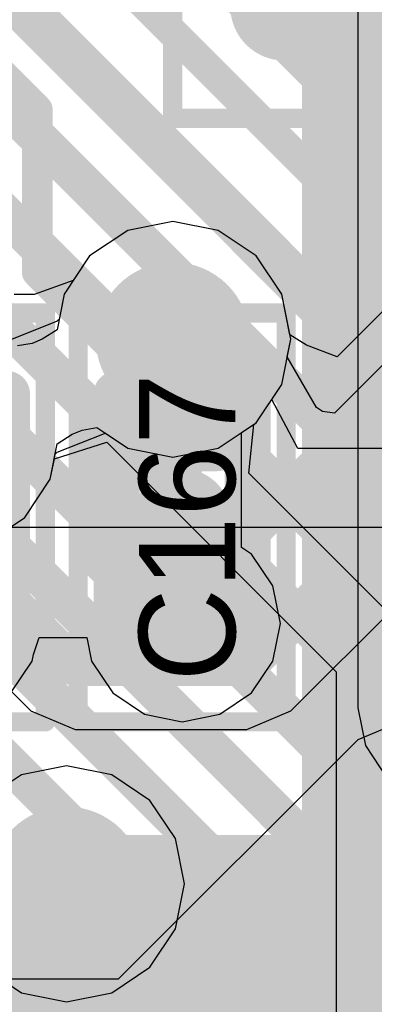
# Model space of a CAD drawing. Header units: millimetres. Extents: x -2 to 68, y -2 to 27.4.
# Tile 253 of 256: x 33.6 to 34.5, y 5.5 to 8. Entities that reach past the tile are written whole.
import ezdxf

# ---------------------------------------------------------------- set-up
doc = ezdxf.new("R2010")
doc.units = ezdxf.units.MM
for name, color, linetype in [('BottomLayer', 5, 'Continuous'), ('BottomPaste', 16, 'Continuous'), ('BottomSolder', 6, 'Continuous'), ('DrillGuide', 244, 'Continuous'), ('Mechanical10', 56, 'Continuous'), ('Mechanical13', 56, 'Continuous'), ('Mechanical15', 56, 'Continuous'), ('Mechanical2', 216, 'Continuous'), ('Mechanical6', 56, 'Continuous'), ('MidLayer1', 16, 'Continuous'), ('MidLayer2', 76, 'Continuous'), ('MidLayer3', 90, 'Continuous'), ('MidLayer4', 156, 'Continuous'), ('MidLayer5', 130, 'Continuous'), ('MidLayer6', 216, 'Continuous'), ('MidLayer7', 6, 'Continuous'), ('MidLayer8', 54, 'Continuous'), ('MultiLayer', 9, 'Continuous'), ('TopLayer', 1, 'Continuous'), ('TopPaste', 8, 'Continuous'), ('TopSolder', 216, 'Continuous'), ('ViaHoleLayer', 16, 'Continuous')]:
    doc.layers.add(name, color=color, linetype=linetype)

# ---------------------------------------------------------------- blocks, each defined once
blk = doc.blocks.new('CRYSTAL3_2X2_5_222')
at = {"layer": 'Mechanical13', "const_width": 0.127}
for points in [[(-1.5999, 1.1999), (1.5999, 1.1999)], [(1.5999, -1.1999), (1.5999, 1.1999)]]:
    blk.add_lwpolyline(points, dxfattribs=at)
at = {"layer": 'Mechanical13', "const_width": 0.0635}
blk.add_lwpolyline([(1.5682, 1.1999, 1), (1.6317, 1.1999, 1)], format="xyb", close=True, dxfattribs=at)
blk.add_lwpolyline([(1.5682, 1.1999, 1), (1.6317, 1.1999, 1)], format="xyb", close=True, dxfattribs=at)
at = {"layer": 'Mechanical15', "const_width": 0.127}
for points in [[(-1.5999, 1.1999), (1.5999, 1.1999)], [(1.5999, -1.1999), (1.5999, 1.1999)]]:
    blk.add_lwpolyline(points, dxfattribs=at)
at = {"layer": 'Mechanical15', "const_width": 0.0635}
blk.add_lwpolyline([(1.5682, 1.1999, 1), (1.6317, 1.1999, 1)], format="xyb", close=True, dxfattribs=at)
blk.add_lwpolyline([(1.5682, 1.1999, 1), (1.6317, 1.1999, 1)], format="xyb", close=True, dxfattribs=at)
at = {"layer": 'TopLayer', "const_width": 0.055}
blk.add_lwpolyline([(1.7176, 1.395, 1), (1.7726, 1.395, 1)], format="xyb", close=True, dxfattribs=at)
at = {"layer": 'TopLayer'}
for points in [[(0.5551, 0.3499), (1.7451, 0.3499), (0.5551, 1.45), (1.7451, 1.45)], [(0.5001, 0.4049), (1.8001, 0.4049), (0.5001, 1.395), (1.8001, 1.395)]]:
    blk.add_solid(points, dxfattribs=at)
at = {"layer": 'TopPaste', "const_width": 0.055}
blk.add_lwpolyline([(1.7176, 1.395, 1), (1.7726, 1.395, 1)], format="xyb", close=True, dxfattribs=at)
at = {"layer": 'TopPaste'}
for points in [[(0.5551, 0.3499), (1.7451, 0.3499), (0.5551, 1.45), (1.7451, 1.45)], [(0.5001, 0.4049), (1.8001, 0.4049), (0.5001, 1.395), (1.8001, 1.395)]]:
    blk.add_solid(points, dxfattribs=at)
at = {"layer": 'TopSolder', "const_width": 0.1566}
blk.add_lwpolyline([(1.6668, 1.395, 1), (1.8234, 1.395, 1)], format="xyb", close=True, dxfattribs=at)
at = {"layer": 'TopSolder'}
for points in [[(0.5551, 0.2483), (1.7451, 0.2483), (0.5551, 1.5516), (1.7451, 1.5516)], [(0.3985, 0.4049), (1.9017, 0.4049), (0.3985, 1.395), (1.9017, 1.395)]]:
    blk.add_solid(points, dxfattribs=at)
blk = doc.blocks.new('RES_0402_B_250')
at = {"layer": 'BottomLayer', "const_width": 0.1402}
for points in [[(-0.6799, 0.1498, 1), (-0.5396, 0.1498, 1)], [(-0.4104, 0.1498, 1), (-0.2701, 0.1498, 1)], [(0.2701, 0.1498, 1), (0.4104, 0.1498, 1)], [(0.5396, 0.1498, 1), (0.6799, 0.1498, 1)], [(-0.6799, -0.1498, 1), (-0.5396, -0.1498, 1)], [(-0.4104, -0.1498, 1), (-0.2701, -0.1498, 1)], [(0.2701, -0.1498, 1), (0.4104, -0.1498, 1)], [(0.5396, -0.1498, 1), (0.6799, -0.1498, 1)]]:
    blk.add_lwpolyline(points, format="xyb", close=True, dxfattribs=at)
at = {"layer": 'BottomLayer'}
for points in [[(-0.3403, 0.29), (-0.6098, 0.29), (-0.3403, -0.29), (-0.6098, -0.29)], [(0.3402, -0.29), (0.6097, -0.29), (0.3402, 0.29), (0.6097, 0.29)], [(-0.2, 0.1498), (-0.75, 0.1498), (-0.2, -0.1498), (-0.75, -0.1498)], [(0.2, -0.1498), (0.75, -0.1498), (0.2, 0.1498), (0.75, 0.1498)]]:
    blk.add_solid(points, dxfattribs=at)
at = {"layer": 'BottomPaste', "const_width": 0.1402}
for points in [[(-0.6799, 0.1498, 1), (-0.5396, 0.1498, 1)], [(-0.4104, 0.1498, 1), (-0.2701, 0.1498, 1)], [(0.2701, 0.1498, 1), (0.4104, 0.1498, 1)], [(0.5396, 0.1498, 1), (0.6799, 0.1498, 1)], [(-0.6799, -0.1498, 1), (-0.5396, -0.1498, 1)], [(-0.4104, -0.1498, 1), (-0.2701, -0.1498, 1)], [(0.2701, -0.1498, 1), (0.4104, -0.1498, 1)], [(0.5396, -0.1498, 1), (0.6799, -0.1498, 1)]]:
    blk.add_lwpolyline(points, format="xyb", close=True, dxfattribs=at)
at = {"layer": 'BottomPaste'}
for points in [[(-0.3403, 0.29), (-0.6098, 0.29), (-0.3403, -0.29), (-0.6098, -0.29)], [(0.3402, -0.29), (0.6097, -0.29), (0.3402, 0.29), (0.6097, 0.29)], [(-0.2, 0.1498), (-0.75, 0.1498), (-0.2, -0.1498), (-0.75, -0.1498)], [(0.2, -0.1498), (0.75, -0.1498), (0.2, 0.1498), (0.75, 0.1498)]]:
    blk.add_solid(points, dxfattribs=at)
at = {"layer": 'BottomSolder', "const_width": 0.1402}
for points in [[(-0.6799, 0.1498, 1), (-0.5396, 0.1498, 1)], [(-0.4104, 0.1498, 1), (-0.2701, 0.1498, 1)], [(0.2701, 0.1498, 1), (0.4104, 0.1498, 1)], [(0.5396, 0.1498, 1), (0.6799, 0.1498, 1)], [(-0.6799, -0.1498, 1), (-0.5396, -0.1498, 1)], [(-0.4104, -0.1498, 1), (-0.2701, -0.1498, 1)], [(0.2701, -0.1498, 1), (0.4104, -0.1498, 1)], [(0.5396, -0.1498, 1), (0.6799, -0.1498, 1)]]:
    blk.add_lwpolyline(points, format="xyb", close=True, dxfattribs=at)
at = {"layer": 'BottomSolder'}
for points in [[(-0.3403, 0.29), (-0.6098, 0.29), (-0.3403, -0.29), (-0.6098, -0.29)], [(0.3402, -0.29), (0.6097, -0.29), (0.3402, 0.29), (0.6097, 0.29)], [(-0.2, 0.1498), (-0.75, 0.1498), (-0.2, -0.1498), (-0.75, -0.1498)], [(0.2, -0.1498), (0.75, -0.1498), (0.2, 0.1498), (0.75, 0.1498)]]:
    blk.add_solid(points, dxfattribs=at)
at = {"layer": 'Mechanical10', "const_width": 0.12}
for points in [[(-0.53, 0.28), (0.53, 0.28)], [(-0.53, -0.28), (-0.53, 0.28)], [(0.53, -0.28), (0.53, 0.28)], [(-0.53, -0.28), (0.53, -0.28)]]:
    blk.add_lwpolyline(points, dxfattribs=at)
at = {"layer": 'Mechanical10', "const_width": 0.06}
for points in [[(-0.56, 0.28, 1), (-0.5, 0.28, 1)], [(-0.56, 0.28, 1), (-0.5, 0.28, 1)], [(0.5, 0.28, 1), (0.56, 0.28, 1)], [(0.5, 0.28, 1), (0.56, 0.28, 1)], [(-0.56, -0.28, 1), (-0.5, -0.28, 1)], [(-0.56, -0.28, 1), (-0.5, -0.28, 1)], [(0.5, -0.28, 1), (0.56, -0.28, 1)], [(0.5, -0.28, 1), (0.56, -0.28, 1)]]:
    blk.add_lwpolyline(points, format="xyb", close=True, dxfattribs=at)
at = {"layer": 'Mechanical6', "const_width": 0.05}
for points in [[(-0.9, 0.44), (0.9, 0.44)], [(-0.9, -0.44), (-0.9, 0.44)], [(0.9, -0.44), (0.9, 0.44)], [(0, -0.22), (0, 0.22)], [(-0.22, 0), (0.22, 0)], [(-0.9, -0.44), (0.9, -0.44)]]:
    blk.add_lwpolyline(points, dxfattribs=at)
at = {"layer": 'Mechanical6'}
for points, const_width in [([(-0.9125, 0.44, 1), (-0.8875, 0.44, 1)], 0.025), ([(-0.9125, 0.44, 1), (-0.8875, 0.44, 1)], 0.025), ([(0.8875, 0.44, 1), (0.9125, 0.44, 1)], 0.025), ([(0.8875, 0.44, 1), (0.9125, 0.44, 1)], 0.025), ([(-0.0125, 0.22, 1), (0.0125, 0.22, 1)], 0.025), ([(0.165, 0, 1), (-0.165, 0, 1)], 0.05), ([(-0.2325, 0, 1), (-0.2075, 0, 1)], 0.025), ([(-0.1775, 0, 1), (-0.1525, 0, 1)], 0.025), ([(0.1525, 0, 1), (0.1775, 0, 1)], 0.025), ([(0.2075, 0, 1), (0.2325, 0, 1)], 0.025), ([(-0.0125, -0.22, 1), (0.0125, -0.22, 1)], 0.025), ([(-0.9125, -0.44, 1), (-0.8875, -0.44, 1)], 0.025), ([(-0.9125, -0.44, 1), (-0.8875, -0.44, 1)], 0.025), ([(0.8875, -0.44, 1), (0.9125, -0.44, 1)], 0.025), ([(0.8875, -0.44, 1), (0.9125, -0.44, 1)], 0.025)]:
    blk.add_lwpolyline(points, format="xyb", close=True, dxfattribs=dict(at, const_width=const_width))
blk = doc.blocks.new('CAP_0201_298')
at = {"layer": 'Mechanical13', "const_width": 0.12}
for points in [[(-0.32, -0.17), (-0.32, 0.17)], [(0.32, 0.17), (-0.32, 0.17)], [(0.32, -0.17), (0.32, 0.17)], [(0.32, -0.17), (-0.32, -0.17)]]:
    blk.add_lwpolyline(points, dxfattribs=at)
at = {"layer": 'Mechanical13', "const_width": 0.06}
for points in [[(-0.35, 0.17, 1), (-0.29, 0.17, 1)], [(-0.35, 0.17, 1), (-0.29, 0.17, 1)], [(0.29, 0.17, 1), (0.35, 0.17, 1)], [(0.29, 0.17, 1), (0.35, 0.17, 1)], [(-0.35, -0.17, 1), (-0.29, -0.17, 1)], [(-0.35, -0.17, 1), (-0.29, -0.17, 1)], [(0.29, -0.17, 1), (0.35, -0.17, 1)], [(0.29, -0.17, 1), (0.35, -0.17, 1)]]:
    blk.add_lwpolyline(points, format="xyb", close=True, dxfattribs=at)
at = {"layer": 'Mechanical15', "const_width": 0.05}
for points in [[(-0.53, -0.27), (-0.53, 0.27)], [(0.53, 0.27), (-0.53, 0.27)], [(0.53, -0.27), (0.53, 0.27)], [(0, -0.135), (0, 0.135)], [(0.135, 0), (-0.135, 0)], [(0.53, -0.27), (-0.53, -0.27)]]:
    blk.add_lwpolyline(points, dxfattribs=at)
at = {"layer": 'Mechanical15'}
for points, const_width in [([(-0.5425, 0.27, 1), (-0.5175, 0.27, 1)], 0.025), ([(-0.5425, 0.27, 1), (-0.5175, 0.27, 1)], 0.025), ([(0.5175, 0.27, 1), (0.5425, 0.27, 1)], 0.025), ([(0.5175, 0.27, 1), (0.5425, 0.27, 1)], 0.025), ([(-0.0125, 0.135, 1), (0.0125, 0.135, 1)], 0.025), ([(0.1013, 0, 1), (-0.1013, 0, 1)], 0.05), ([(-0.1475, 0, 1), (-0.1225, 0, 1)], 0.025), ([(-0.1138, 0, 1), (-0.0888, 0, 1)], 0.025), ([(0.0888, 0, 1), (0.1138, 0, 1)], 0.025), ([(0.1225, 0, 1), (0.1475, 0, 1)], 0.025), ([(-0.0125, -0.135, 1), (0.0125, -0.135, 1)], 0.025), ([(-0.5425, -0.27, 1), (-0.5175, -0.27, 1)], 0.025), ([(-0.5425, -0.27, 1), (-0.5175, -0.27, 1)], 0.025), ([(0.5175, -0.27, 1), (0.5425, -0.27, 1)], 0.025), ([(0.5175, -0.27, 1), (0.5425, -0.27, 1)], 0.025)]:
    blk.add_lwpolyline(points, format="xyb", close=True, dxfattribs=dict(at, const_width=const_width))
at = {"layer": 'TopLayer', "const_width": 0.0806}
for points in [[(-0.3897, 0.0894, 1), (-0.3091, 0.0894, 1)], [(-0.2409, 0.0894, 1), (-0.1603, 0.0894, 1)], [(0.1603, 0.0894, 1), (0.2409, 0.0894, 1)], [(0.3091, 0.0894, 1), (0.3897, 0.0894, 1)], [(-0.3897, -0.0894, 1), (-0.3091, -0.0894, 1)], [(-0.2409, -0.0894, 1), (-0.1603, -0.0894, 1)], [(0.1603, -0.0894, 1), (0.2409, -0.0894, 1)], [(0.3091, -0.0894, 1), (0.3897, -0.0894, 1)]]:
    blk.add_lwpolyline(points, format="xyb", close=True, dxfattribs=at)
at = {"layer": 'TopLayer'}
for points in [[(-0.2006, 0.17), (-0.3494, 0.17), (-0.2006, -0.17), (-0.3494, -0.17)], [(0.2006, -0.17), (0.3494, -0.17), (0.2006, 0.17), (0.3494, 0.17)], [(-0.12, 0.0894), (-0.43, 0.0894), (-0.12, -0.0894), (-0.43, -0.0894)], [(0.12, -0.0894), (0.43, -0.0894), (0.12, 0.0894), (0.43, 0.0894)]]:
    blk.add_solid(points, dxfattribs=at)
at = {"layer": 'TopPaste', "const_width": 0.0806}
for points in [[(-0.3897, 0.0894, 1), (-0.3091, 0.0894, 1)], [(-0.2409, 0.0894, 1), (-0.1603, 0.0894, 1)], [(0.1603, 0.0894, 1), (0.2409, 0.0894, 1)], [(0.3091, 0.0894, 1), (0.3897, 0.0894, 1)], [(-0.3897, -0.0894, 1), (-0.3091, -0.0894, 1)], [(-0.2409, -0.0894, 1), (-0.1603, -0.0894, 1)], [(0.1603, -0.0894, 1), (0.2409, -0.0894, 1)], [(0.3091, -0.0894, 1), (0.3897, -0.0894, 1)]]:
    blk.add_lwpolyline(points, format="xyb", close=True, dxfattribs=at)
at = {"layer": 'TopPaste'}
for points in [[(-0.2006, 0.17), (-0.3494, 0.17), (-0.2006, -0.17), (-0.3494, -0.17)], [(0.2006, -0.17), (0.3494, -0.17), (0.2006, 0.17), (0.3494, 0.17)], [(-0.12, 0.0894), (-0.43, 0.0894), (-0.12, -0.0894), (-0.43, -0.0894)], [(0.12, -0.0894), (0.43, -0.0894), (0.12, 0.0894), (0.43, 0.0894)]]:
    blk.add_solid(points, dxfattribs=at)
at = {"layer": 'TopSolder', "const_width": 0.0806}
for points in [[(-0.3897, 0.0894, 1), (-0.3091, 0.0894, 1)], [(-0.2409, 0.0894, 1), (-0.1603, 0.0894, 1)], [(0.1603, 0.0894, 1), (0.2409, 0.0894, 1)], [(0.3091, 0.0894, 1), (0.3897, 0.0894, 1)], [(-0.3897, -0.0894, 1), (-0.3091, -0.0894, 1)], [(-0.2409, -0.0894, 1), (-0.1603, -0.0894, 1)], [(0.1603, -0.0894, 1), (0.2409, -0.0894, 1)], [(0.3091, -0.0894, 1), (0.3897, -0.0894, 1)]]:
    blk.add_lwpolyline(points, format="xyb", close=True, dxfattribs=at)
at = {"layer": 'TopSolder'}
for points in [[(-0.2006, 0.17), (-0.3494, 0.17), (-0.2006, -0.17), (-0.3494, -0.17)], [(0.2006, -0.17), (0.3494, -0.17), (0.2006, 0.17), (0.3494, 0.17)], [(-0.12, 0.0894), (-0.43, 0.0894), (-0.12, -0.0894), (-0.43, -0.0894)], [(0.12, -0.0894), (0.43, -0.0894), (0.12, 0.0894), (0.43, 0.0894)]]:
    blk.add_solid(points, dxfattribs=at)
blk = doc.blocks.new('CAP_0201_299')
at = {"layer": 'Mechanical13', "const_width": 0.12}
for points in [[(-0.32, -0.17), (-0.32, 0.17)], [(0.32, 0.17), (-0.32, 0.17)], [(0.32, -0.17), (0.32, 0.17)], [(0.32, -0.17), (-0.32, -0.17)]]:
    blk.add_lwpolyline(points, dxfattribs=at)
at = {"layer": 'Mechanical13', "const_width": 0.06}
for points in [[(-0.35, 0.17, 1), (-0.29, 0.17, 1)], [(-0.35, 0.17, 1), (-0.29, 0.17, 1)], [(0.29, 0.17, 1), (0.35, 0.17, 1)], [(0.29, 0.17, 1), (0.35, 0.17, 1)], [(-0.35, -0.17, 1), (-0.29, -0.17, 1)], [(-0.35, -0.17, 1), (-0.29, -0.17, 1)], [(0.29, -0.17, 1), (0.35, -0.17, 1)], [(0.29, -0.17, 1), (0.35, -0.17, 1)]]:
    blk.add_lwpolyline(points, format="xyb", close=True, dxfattribs=at)
at = {"layer": 'Mechanical15', "const_width": 0.05}
for points in [[(-0.53, -0.27), (-0.53, 0.27)], [(0.53, 0.27), (-0.53, 0.27)], [(0.53, -0.27), (0.53, 0.27)], [(0, -0.135), (0, 0.135)], [(0.135, 0), (-0.135, 0)], [(0.53, -0.27), (-0.53, -0.27)]]:
    blk.add_lwpolyline(points, dxfattribs=at)
at = {"layer": 'Mechanical15'}
for points, const_width in [([(-0.5425, 0.27, 1), (-0.5175, 0.27, 1)], 0.025), ([(-0.5425, 0.27, 1), (-0.5175, 0.27, 1)], 0.025), ([(0.5175, 0.27, 1), (0.5425, 0.27, 1)], 0.025), ([(0.5175, 0.27, 1), (0.5425, 0.27, 1)], 0.025), ([(-0.0125, 0.135, 1), (0.0125, 0.135, 1)], 0.025), ([(0.1013, 0, 1), (-0.1013, 0, 1)], 0.05), ([(-0.1475, 0, 1), (-0.1225, 0, 1)], 0.025), ([(-0.1138, 0, 1), (-0.0888, 0, 1)], 0.025), ([(0.0888, 0, 1), (0.1138, 0, 1)], 0.025), ([(0.1225, 0, 1), (0.1475, 0, 1)], 0.025), ([(-0.0125, -0.135, 1), (0.0125, -0.135, 1)], 0.025), ([(-0.5425, -0.27, 1), (-0.5175, -0.27, 1)], 0.025), ([(-0.5425, -0.27, 1), (-0.5175, -0.27, 1)], 0.025), ([(0.5175, -0.27, 1), (0.5425, -0.27, 1)], 0.025), ([(0.5175, -0.27, 1), (0.5425, -0.27, 1)], 0.025)]:
    blk.add_lwpolyline(points, format="xyb", close=True, dxfattribs=dict(at, const_width=const_width))
at = {"layer": 'TopLayer', "const_width": 0.0806}
for points in [[(-0.3897, 0.0894, 1), (-0.3091, 0.0894, 1)], [(-0.2409, 0.0894, 1), (-0.1603, 0.0894, 1)], [(0.1603, 0.0894, 1), (0.2409, 0.0894, 1)], [(0.3091, 0.0894, 1), (0.3897, 0.0894, 1)], [(-0.3897, -0.0894, 1), (-0.3091, -0.0894, 1)], [(-0.2409, -0.0894, 1), (-0.1603, -0.0894, 1)], [(0.1603, -0.0894, 1), (0.2409, -0.0894, 1)], [(0.3091, -0.0894, 1), (0.3897, -0.0894, 1)]]:
    blk.add_lwpolyline(points, format="xyb", close=True, dxfattribs=at)
at = {"layer": 'TopLayer'}
for points in [[(-0.2006, 0.17), (-0.3494, 0.17), (-0.2006, -0.17), (-0.3494, -0.17)], [(0.2006, -0.17), (0.3494, -0.17), (0.2006, 0.17), (0.3494, 0.17)], [(-0.12, 0.0894), (-0.43, 0.0894), (-0.12, -0.0894), (-0.43, -0.0894)], [(0.12, -0.0894), (0.43, -0.0894), (0.12, 0.0894), (0.43, 0.0894)]]:
    blk.add_solid(points, dxfattribs=at)
at = {"layer": 'TopPaste', "const_width": 0.0806}
for points in [[(-0.3897, 0.0894, 1), (-0.3091, 0.0894, 1)], [(-0.2409, 0.0894, 1), (-0.1603, 0.0894, 1)], [(0.1603, 0.0894, 1), (0.2409, 0.0894, 1)], [(0.3091, 0.0894, 1), (0.3897, 0.0894, 1)], [(-0.3897, -0.0894, 1), (-0.3091, -0.0894, 1)], [(-0.2409, -0.0894, 1), (-0.1603, -0.0894, 1)], [(0.1603, -0.0894, 1), (0.2409, -0.0894, 1)], [(0.3091, -0.0894, 1), (0.3897, -0.0894, 1)]]:
    blk.add_lwpolyline(points, format="xyb", close=True, dxfattribs=at)
at = {"layer": 'TopPaste'}
for points in [[(-0.2006, 0.17), (-0.3494, 0.17), (-0.2006, -0.17), (-0.3494, -0.17)], [(0.2006, -0.17), (0.3494, -0.17), (0.2006, 0.17), (0.3494, 0.17)], [(-0.12, 0.0894), (-0.43, 0.0894), (-0.12, -0.0894), (-0.43, -0.0894)], [(0.12, -0.0894), (0.43, -0.0894), (0.12, 0.0894), (0.43, 0.0894)]]:
    blk.add_solid(points, dxfattribs=at)
at = {"layer": 'TopSolder', "const_width": 0.0806}
for points in [[(-0.3897, 0.0894, 1), (-0.3091, 0.0894, 1)], [(-0.2409, 0.0894, 1), (-0.1603, 0.0894, 1)], [(0.1603, 0.0894, 1), (0.2409, 0.0894, 1)], [(0.3091, 0.0894, 1), (0.3897, 0.0894, 1)], [(-0.3897, -0.0894, 1), (-0.3091, -0.0894, 1)], [(-0.2409, -0.0894, 1), (-0.1603, -0.0894, 1)], [(0.1603, -0.0894, 1), (0.2409, -0.0894, 1)], [(0.3091, -0.0894, 1), (0.3897, -0.0894, 1)]]:
    blk.add_lwpolyline(points, format="xyb", close=True, dxfattribs=at)
at = {"layer": 'TopSolder'}
for points in [[(-0.2006, 0.17), (-0.3494, 0.17), (-0.2006, -0.17), (-0.3494, -0.17)], [(0.2006, -0.17), (0.3494, -0.17), (0.2006, 0.17), (0.3494, 0.17)], [(-0.12, 0.0894), (-0.43, 0.0894), (-0.12, -0.0894), (-0.43, -0.0894)], [(0.12, -0.0894), (0.43, -0.0894), (0.12, 0.0894), (0.43, 0.0894)]]:
    blk.add_solid(points, dxfattribs=at)

msp = doc.modelspace()

# ---------------------------------------------------------------- linework, layer by layer
at = {"layer": 'BottomLayer', "const_width": 0.1}
for points in [[(32.3745, 9.2692), (35.3376, 6.3061)], [(32.2916, 9.0692), (35.1376, 6.2232)], [(32.2088, 8.8692), (34.9376, 6.1404)], [(32.1259, 8.6692), (34.7376, 6.0575)], [(32.0431, 8.4692), (34.5376, 5.9747)], [(31.9603, 8.2692), (34.3376, 5.8919)], [(31.8774, 8.0692), (34.1376, 5.809)], [(31.7946, 7.8692), (33.9376, 5.7262)], [(34.5376, 2.2751), (34.5376, 5.9747)], [(34.3376, 2.1922), (34.3376, 5.8919)], [(34.1376, 2.1094), (34.1376, 5.809)], [(33.9376, 2.0265), (33.9376, 5.7262)]]:
    msp.add_lwpolyline(points, dxfattribs=at)
at = {"layer": 'BottomLayer', "const_width": 0.05}
for points in [[(34.5126, 5.9747, 1), (34.5626, 5.9747, 1)], [(34.5126, 5.9747, 1), (34.5626, 5.9747, 1)], [(34.3126, 5.8919, 1), (34.3626, 5.8919, 1)], [(34.3126, 5.8919, 1), (34.3626, 5.8919, 1)], [(34.1126, 5.809, 1), (34.1626, 5.809, 1)], [(34.1126, 5.809, 1), (34.1626, 5.809, 1)], [(33.9126, 5.7262, 1), (33.9626, 5.7262, 1)], [(33.9126, 5.7262, 1), (33.9626, 5.7262, 1)]]:
    msp.add_lwpolyline(points, format="xyb", close=True, dxfattribs=at)
at = {"layer": 'DrillGuide'}
for points, const_width in [([(33.926, 7.212, 1), (34.026, 7.212, 1)], 0.1), ([(33.975, 6.475, 1), (34.025, 6.475, 1)], 0.05), ([(33.65, 5.8, 1), (33.75, 5.8, 1)], 0.1)]:
    msp.add_lwpolyline(points, format="xyb", close=True, dxfattribs=dict(at, const_width=const_width))
at = {"layer": 'MidLayer1'}
for p, q in [((33.976, 7.5179), (33.8589, 7.4946)), ((34.0931, 7.4946), (33.976, 7.5179)), ((33.8589, 7.4946), (33.7597, 7.4283)), ((34.1923, 7.4283), (34.0931, 7.4946)), ((33.7597, 7.4283), (33.6934, 7.3291)), ((34.2586, 7.3291), (34.1923, 7.4283)), ((33.6934, 7.3291), (33.6804, 7.2638)), ((34.2819, 7.212), (34.2586, 7.3291)), ((33.6752, 7.2591), (33.5528, 7.2099)), ((33.6804, 7.2638), (33.6752, 7.2591)), ((34.2586, 7.0949), (34.2819, 7.212)), ((34.1923, 6.9957), (34.2586, 7.0949)), ((34.1544, 6.9704), (34.1923, 6.9957)), ((34.1544, 6.6725), (34.1544, 6.9704)), ((34.1802, 6.6552), (34.1544, 6.6725)), ((34.2355, 6.5725), (34.1802, 6.6552)), ((34.2549, 6.475), (34.2355, 6.5725)), ((34.2355, 6.3774), (34.2549, 6.475)), ((33.6138, 6.3942), (33.6289, 6.4391)), ((33.6289, 6.4391), (33.7522, 6.4391)), ((33.7522, 6.4391), (33.7645, 6.3774)), ((33.6105, 6.3774), (33.6138, 6.3942)), ((33.5552, 6.2948), (33.6105, 6.3774)), ((33.7645, 6.3774), (33.8198, 6.2948)), ((34.1802, 6.2948), (34.2355, 6.3774)), ((33.8198, 6.2948), (33.9025, 6.2395)), ((34.0975, 6.2395), (34.1802, 6.2948)), ((33.9025, 6.2395), (34, 6.2201)), ((34, 6.2201), (34.0975, 6.2395))]:
    msp.add_line(p, q, dxfattribs=at)
for points, const_width in [([(33.876, 7.212, 1), (34.076, 7.212, 1)], 0.2), ([(33.9385, 7.212, 1), (34.0135, 7.212, 1)], 0.075), ([(33.925, 6.475, 1), (34.075, 6.475, 1)], 0.15), ([(33.9385, 6.499, 1), (34.0135, 6.499, 1)], 0.075), ([(33.9385, 6.499, 1), (34.0135, 6.499, 1)], 0.075), ([(33.9625, 6.475, 1), (34.0375, 6.475, 1)], 0.075), ([(33.6, 5.8, 1), (33.8, 5.8, 1)], 0.2)]:
    msp.add_lwpolyline(points, format="xyb", close=True, dxfattribs=dict(at, const_width=const_width))
at = {"layer": 'MidLayer1', "const_width": 0.15}
for points in [[(33.976, 6.499), (33.976, 7.212)], [(33.976, 6.499), (34, 6.475)]]:
    msp.add_lwpolyline(points, dxfattribs=at)
at = {"layer": 'MidLayer2'}
for p, q in [((33.976, 7.5179), (33.8589, 7.4946)), ((34.0931, 7.4946), (33.976, 7.5179)), ((33.8589, 7.4946), (33.7597, 7.4283)), ((34.1923, 7.4283), (34.0931, 7.4946)), ((33.7597, 7.4283), (33.6934, 7.3291)), ((34.2586, 7.3291), (34.1923, 7.4283)), ((33.6934, 7.3291), (33.6804, 7.2638)), ((34.2819, 7.212), (34.2586, 7.3291)), ((33.6752, 7.2591), (33.5528, 7.2099)), ((33.6804, 7.2638), (33.6752, 7.2591)), ((34.2586, 7.0949), (34.2819, 7.212)), ((34.1923, 6.9957), (34.2586, 7.0949)), ((34.0931, 6.9294), (34.1923, 6.9957)), ((33.6758, 6.9189), (33.7982, 6.9681)), ((33.7982, 6.9681), (33.8009, 6.9682)), ((33.8009, 6.9682), (33.8589, 6.9294)), ((33.8589, 6.9294), (33.976, 6.9061)), ((33.976, 6.9061), (34.0931, 6.9294)), ((33.6576, 6.8489), (33.6706, 6.9142)), ((33.6706, 6.9142), (33.6758, 6.9189)), ((33.5913, 6.7497), (33.6576, 6.8489)), ((33.4921, 6.6834), (33.5913, 6.7497))]:
    msp.add_line(p, q, dxfattribs=at)
at = {"layer": 'MidLayer2', "const_width": 0.2}
for points in [[(33.876, 7.212, 1), (34.076, 7.212, 1)], [(33.6, 5.8, 1), (33.8, 5.8, 1)]]:
    msp.add_lwpolyline(points, format="xyb", close=True, dxfattribs=at)
at = {"layer": 'MidLayer3'}
for p, q in [((35.1073, 7.8718), (34.4024, 7.1668)), ((33.976, 7.5179), (33.8589, 7.4946)), ((34.0931, 7.4946), (33.976, 7.5179)), ((33.8589, 7.4946), (33.7597, 7.4283)), ((34.1923, 7.4283), (34.0931, 7.4946)), ((33.7597, 7.4283), (33.6934, 7.3291)), ((34.2586, 7.3291), (34.1923, 7.4283)), ((33.6934, 7.3291), (33.6804, 7.2638)), ((34.2796, 7.2236), (34.2586, 7.3291)), ((34.2823, 6.2481), (35.3342, 7.3)), ((33.6752, 7.2591), (33.5528, 7.2099)), ((33.6804, 7.2638), (33.6752, 7.2591)), ((34.3225, 7.1968), (34.2796, 7.2236)), ((34.4024, 7.1668), (34.3225, 7.1968)), ((33.4082, 6.4473), (33.6074, 6.2481)), ((33.6074, 6.2481), (33.7222, 6.2005)), ((34.1675, 6.2005), (34.2823, 6.2481)), ((34.5706, 6.2213), (34.4558, 6.1737)), ((33.7222, 6.2005), (34.1675, 6.2005)), ((34.4558, 6.1737), (33.8342, 5.5522)), ((33.8342, 5.5522), (33.3188, 5.5522))]:
    msp.add_line(p, q, dxfattribs=at)
at = {"layer": 'MidLayer3', "const_width": 0.1}
for points in [[(34.0681, 6.6029), (35.2221, 7.757)], [(34.1675, 6.3629), (35.3215, 7.517)], [(33.976, 7.143), (33.976, 7.212)], [(33.763, 6.93), (33.976, 7.143)], [(33.763, 6.6615), (33.763, 6.93)], [(33.763, 6.6615), (33.8216, 6.6029)], [(33.8216, 6.6029), (34.0681, 6.6029)], [(33.523, 6.5621), (33.7222, 6.3629)], [(33.7222, 6.3629), (34.1675, 6.3629)], [(33.9015, 5.3898), (34.5706, 6.0589)], [(34.0009, 5.1498), (34.67, 5.8189)]]:
    msp.add_lwpolyline(points, dxfattribs=at)
at = {"layer": 'MidLayer3'}
for points, const_width in [([(33.876, 7.212, 1), (34.076, 7.212, 1)], 0.2), ([(33.951, 7.212, 1), (34.001, 7.212, 1)], 0.05), ([(33.951, 7.143, 1), (34.001, 7.143, 1)], 0.05), ([(33.951, 7.143, 1), (34.001, 7.143, 1)], 0.05), ([(33.738, 6.93, 1), (33.788, 6.93, 1)], 0.05), ([(33.738, 6.93, 1), (33.788, 6.93, 1)], 0.05), ([(33.738, 6.6615, 1), (33.788, 6.6615, 1)], 0.05), ([(33.738, 6.6615, 1), (33.788, 6.6615, 1)], 0.05), ([(33.7966, 6.6029, 1), (33.8466, 6.6029, 1)], 0.05), ([(33.7966, 6.6029, 1), (33.8466, 6.6029, 1)], 0.05), ([(34.0431, 6.6029, 1), (34.0931, 6.6029, 1)], 0.05), ([(34.0431, 6.6029, 1), (34.0931, 6.6029, 1)], 0.05), ([(33.6972, 6.3629, 1), (33.7472, 6.3629, 1)], 0.05), ([(33.6972, 6.3629, 1), (33.7472, 6.3629, 1)], 0.05), ([(34.1425, 6.3629, 1), (34.1925, 6.3629, 1)], 0.05), ([(34.1425, 6.3629, 1), (34.1925, 6.3629, 1)], 0.05), ([(33.6, 5.8, 1), (33.8, 5.8, 1)], 0.2)]:
    msp.add_lwpolyline(points, format="xyb", close=True, dxfattribs=dict(at, const_width=const_width))
at = {"layer": 'MidLayer4'}
for p, q in [((33.976, 7.5179), (33.8589, 7.4946)), ((34.0931, 7.4946), (33.976, 7.5179)), ((33.8589, 7.4946), (33.7597, 7.4283)), ((34.1923, 7.4283), (34.0931, 7.4946)), ((33.7597, 7.4283), (33.6934, 7.3291)), ((34.2586, 7.3291), (34.1923, 7.4283)), ((33.6934, 7.3291), (33.6804, 7.2638)), ((34.2819, 7.212), (34.2586, 7.3291)), ((33.6752, 7.2591), (33.5528, 7.2099)), ((33.6804, 7.2638), (33.6752, 7.2591)), ((34.2586, 7.0949), (34.2819, 7.212)), ((34.1923, 6.9957), (34.2586, 7.0949)), ((34.0931, 6.9294), (34.1923, 6.9957)), ((33.6758, 6.9189), (33.7982, 6.9681)), ((33.7982, 6.9681), (33.8009, 6.9682)), ((33.8009, 6.9682), (33.8589, 6.9294)), ((33.8589, 6.9294), (33.976, 6.9061)), ((33.976, 6.9061), (34.0931, 6.9294)), ((33.6576, 6.8489), (33.6706, 6.9142)), ((33.6706, 6.9142), (33.6758, 6.9189)), ((33.5913, 6.7497), (33.6576, 6.8489)), ((33.4921, 6.6834), (33.5913, 6.7497))]:
    msp.add_line(p, q, dxfattribs=at)
at = {"layer": 'MidLayer4', "const_width": 0.2}
for points in [[(33.876, 7.212, 1), (34.076, 7.212, 1)], [(33.6, 5.8, 1), (33.8, 5.8, 1)]]:
    msp.add_lwpolyline(points, format="xyb", close=True, dxfattribs=at)
at = {"layer": 'MidLayer5'}
for p, q in [((34.4561, 8.1457), (34.4561, 6.2562)), ((33.976, 7.5179), (33.8589, 7.4946)), ((34.0931, 7.4946), (33.976, 7.5179)), ((33.8589, 7.4946), (33.7597, 7.4283)), ((34.1923, 7.4283), (34.0931, 7.4946)), ((33.7597, 7.4283), (33.6934, 7.3291)), ((34.2586, 7.3291), (34.1923, 7.4283)), ((33.6934, 7.3291), (33.6751, 7.2369)), ((34.2819, 7.212), (34.2586, 7.3291)), ((33.6751, 7.2369), (33.6369, 7.212)), ((33.6104, 7.2015), (33.5725, 7.1948)), ((33.6369, 7.212), (33.6104, 7.2015)), ((34.2586, 7.0949), (34.2819, 7.212)), ((34.1923, 6.9957), (34.2586, 7.0949)), ((33.7141, 6.966), (33.7406, 6.9765)), ((33.7406, 6.9765), (33.7785, 6.9832)), ((33.7785, 6.9832), (33.8589, 6.9294)), ((34.0931, 6.9294), (34.1923, 6.9957)), ((33.6759, 6.9411), (33.7141, 6.966)), ((33.6576, 6.8489), (33.6759, 6.9411)), ((33.8589, 6.9294), (33.976, 6.9061)), ((33.976, 6.9061), (34.0931, 6.9294)), ((33.5913, 6.7497), (33.6576, 6.8489)), ((33.4921, 6.6834), (33.5913, 6.7497)), ((34.4561, 6.2562), (34.4755, 6.1586)), ((34.4755, 6.1586), (34.5308, 6.0759)), ((33.7, 6.1059), (33.5829, 6.0826)), ((33.8171, 6.0826), (33.7, 6.1059)), ((33.5829, 6.0826), (33.4837, 6.0163)), ((33.9163, 6.0163), (33.8171, 6.0826)), ((33.9826, 5.9171), (33.9163, 6.0163)), ((34.0059, 5.8), (33.9826, 5.9171)), ((33.9826, 5.6829), (34.0059, 5.8)), ((33.9163, 5.5837), (33.9826, 5.6829)), ((33.4837, 5.5837), (33.5829, 5.5174)), ((33.8171, 5.5174), (33.9163, 5.5837)), ((33.5829, 5.5174), (33.7, 5.4941)), ((33.7, 5.4941), (33.8171, 5.5174))]:
    msp.add_line(p, q, dxfattribs=at)
at = {"layer": 'MidLayer5', "const_width": 0.25}
for points in [[(32.9534, 9.4607), (34.436, 7.9782)], [(34.436, 5.319), (34.436, 7.9782)]]:
    msp.add_lwpolyline(points, dxfattribs=at)
at = {"layer": 'MidLayer5'}
for points, const_width in [([(34.3735, 7.9782, 1), (34.4985, 7.9782, 1)], 0.125), ([(34.3735, 7.9782, 1), (34.4985, 7.9782, 1)], 0.125), ([(33.876, 7.212, 1), (34.076, 7.212, 1)], 0.2), ([(33.6, 5.8, 1), (33.8, 5.8, 1)], 0.2)]:
    msp.add_lwpolyline(points, format="xyb", close=True, dxfattribs=dict(at, const_width=const_width))
at = {"layer": 'MidLayer6'}
for p, q in [((33.976, 7.5179), (33.8589, 7.4946)), ((34.0931, 7.4946), (33.976, 7.5179)), ((33.8589, 7.4946), (33.7597, 7.4283)), ((34.1923, 7.4283), (34.0931, 7.4946)), ((33.7597, 7.4283), (33.7171, 7.3644)), ((34.2586, 7.3291), (34.1923, 7.4283)), ((33.7171, 7.3644), (33.6159, 7.3281)), ((34.2819, 7.212), (34.2586, 7.3291)), ((33.6159, 7.3281), (33.5638, 7.3282)), ((34.2586, 7.0949), (34.2819, 7.212)), ((34.1923, 6.9957), (34.2586, 7.0949)), ((34.1734, 6.865), (34.1858, 6.9914)), ((34.1858, 6.9914), (34.1923, 6.9957)), ((33.6682, 6.9022), (33.8046, 6.9454)), ((33.8046, 6.9454), (34.4, 6.35)), ((33.6576, 6.8489), (33.6682, 6.9022)), ((33.5913, 6.7497), (33.6576, 6.8489)), ((34.5442, 6.4942), (34.1734, 6.865)), ((33.4921, 6.6834), (33.5913, 6.7497)), ((34.4, 6.35), (34.4, 4.8)), ((33.7, 6.1059), (33.5829, 6.0826)), ((33.8171, 6.0826), (33.7, 6.1059)), ((33.5829, 6.0826), (33.4837, 6.0163)), ((33.9163, 6.0163), (33.8171, 6.0826)), ((33.9826, 5.9171), (33.9163, 6.0163)), ((34.0059, 5.8), (33.9826, 5.9171)), ((33.9826, 5.6829), (34.0059, 5.8)), ((33.9163, 5.5837), (33.9826, 5.6829)), ((33.4837, 5.5837), (33.5829, 5.5174)), ((33.8171, 5.5174), (33.9163, 5.5837)), ((33.5829, 5.5174), (33.7, 5.4941)), ((33.7, 5.4941), (33.8171, 5.5174))]:
    msp.add_line(p, q, dxfattribs=at)
at = {"layer": 'MidLayer6', "const_width": 0.2}
for points in [[(33.876, 7.212, 1), (34.076, 7.212, 1)], [(33.6, 5.8, 1), (33.8, 5.8, 1)]]:
    msp.add_lwpolyline(points, format="xyb", close=True, dxfattribs=at)
at = {"layer": 'MidLayer7'}
for p, q in [((33.976, 7.5179), (33.8589, 7.4946)), ((34.0931, 7.4946), (33.976, 7.5179)), ((33.8589, 7.4946), (33.7597, 7.4283)), ((34.1923, 7.4283), (34.0931, 7.4946)), ((33.7597, 7.4283), (33.6934, 7.3291)), ((34.2586, 7.3291), (34.1923, 7.4283)), ((33.6934, 7.3291), (33.6804, 7.2638)), ((34.2819, 7.212), (34.2586, 7.3291)), ((33.6752, 7.2591), (33.5528, 7.2099)), ((33.6804, 7.2638), (33.6752, 7.2591)), ((34.2586, 7.0949), (34.2819, 7.212)), ((34.1923, 6.9957), (34.2586, 7.0949)), ((34.0931, 6.9294), (34.1923, 6.9957)), ((33.6758, 6.9189), (33.7982, 6.9681)), ((33.7982, 6.9681), (33.8009, 6.9682)), ((33.8009, 6.9682), (33.8589, 6.9294)), ((33.8589, 6.9294), (33.976, 6.9061)), ((33.976, 6.9061), (34.0931, 6.9294)), ((33.6576, 6.8489), (33.6706, 6.9142)), ((33.6706, 6.9142), (33.6758, 6.9189)), ((33.5913, 6.7497), (33.6576, 6.8489)), ((33.4921, 6.6834), (33.5913, 6.7497)), ((33.7, 6.1059), (33.5829, 6.0826)), ((33.8171, 6.0826), (33.7, 6.1059)), ((33.5829, 6.0826), (33.4837, 6.0163)), ((33.9163, 6.0163), (33.8171, 6.0826)), ((33.9826, 5.9171), (33.9163, 6.0163)), ((34.0059, 5.8), (33.9826, 5.9171)), ((33.9826, 5.6829), (34.0059, 5.8)), ((33.9163, 5.5837), (33.9826, 5.6829)), ((33.4837, 5.5837), (33.5829, 5.5174)), ((33.8171, 5.5174), (33.9163, 5.5837)), ((33.5829, 5.5174), (33.7, 5.4941)), ((33.7, 5.4941), (33.8171, 5.5174))]:
    msp.add_line(p, q, dxfattribs=at)
at = {"layer": 'MidLayer7', "const_width": 0.2}
for points in [[(33.876, 7.212, 1), (34.076, 7.212, 1)], [(33.6, 5.8, 1), (33.8, 5.8, 1)]]:
    msp.add_lwpolyline(points, format="xyb", close=True, dxfattribs=at)
at = {"layer": 'MidLayer8'}
for p, q in [((33.976, 7.5179), (33.8589, 7.4946)), ((33.976, 7.5179), (33.8589, 7.4946)), ((34.0931, 7.4946), (33.976, 7.5179)), ((34.0931, 7.4946), (33.976, 7.5179)), ((33.8589, 7.4946), (33.7597, 7.4283)), ((33.8589, 7.4946), (33.7597, 7.4283)), ((34.1923, 7.4283), (34.0931, 7.4946)), ((34.1923, 7.4283), (34.0931, 7.4946)), ((33.7597, 7.4283), (33.6934, 7.3291)), ((33.7597, 7.4283), (33.6934, 7.3291)), ((34.2586, 7.3291), (34.1923, 7.4283)), ((34.2586, 7.3291), (34.1923, 7.4283)), ((33.6934, 7.3291), (33.6804, 7.2638)), ((33.6934, 7.3291), (33.6804, 7.2638)), ((34.2819, 7.212), (34.2586, 7.3291)), ((34.2819, 7.212), (34.2586, 7.3291)), ((33.6752, 7.2591), (33.5528, 7.2099)), ((33.6752, 7.2591), (33.5528, 7.2099)), ((33.6804, 7.2638), (33.6752, 7.2591)), ((33.6804, 7.2638), (33.6752, 7.2591)), ((34.2586, 7.0949), (34.2819, 7.212)), ((34.2729, 7.167), (34.2819, 7.212)), ((34.3491, 7.0351), (34.2729, 7.167)), ((34.55, 7.175), (34.3955, 7.0205)), ((34.2325, 7.0559), (34.2586, 7.0949)), ((34.3004, 6.9289), (34.2325, 7.0559)), ((34.3643, 7.0251), (34.3491, 7.0351)), ((34.3955, 7.0205), (34.3643, 7.0251)), ((35.3319, 6.9289), (34.3004, 6.9289)), ((33.5543, 6.725), (35.6111, 6.725)), ((33.7, 6.1059), (33.5829, 6.0826)), ((33.8171, 6.0826), (33.7, 6.1059)), ((33.5829, 6.0826), (33.4837, 6.0163)), ((33.9163, 6.0163), (33.8171, 6.0826)), ((33.9826, 5.9171), (33.9163, 6.0163)), ((34.0059, 5.8), (33.9826, 5.9171)), ((33.9826, 5.6829), (34.0059, 5.8)), ((33.9163, 5.5837), (33.9826, 5.6829)), ((33.4837, 5.5837), (33.5829, 5.5174)), ((33.8171, 5.5174), (33.9163, 5.5837)), ((33.5829, 5.5174), (33.7, 5.4941)), ((33.7, 5.4941), (33.8171, 5.5174))]:
    msp.add_line(p, q, dxfattribs=at)
at = {"layer": 'MidLayer8', "const_width": 0.2}
for points in [[(33.876, 7.212, 1), (34.076, 7.212, 1)], [(33.6, 5.8, 1), (33.8, 5.8, 1)]]:
    msp.add_lwpolyline(points, format="xyb", close=True, dxfattribs=at)
at = {"layer": 'MultiLayer'}
for points, const_width in [([(33.876, 7.212, 1), (34.076, 7.212, 1)], 0.2), ([(33.925, 6.475, 1), (34.075, 6.475, 1)], 0.15), ([(33.6, 5.8, 1), (33.8, 5.8, 1)], 0.2)]:
    msp.add_lwpolyline(points, format="xyb", close=True, dxfattribs=dict(at, const_width=const_width))
at = {"layer": 'TopLayer', "const_width": 0.08}
for points in [[(34.1214, 8.4131), (35.308, 7.2265)], [(33.6214, 8.3616), (34.6425, 7.3405)], [(33.9114, 8.3262), (35.098, 7.1395)], [(33.125, 8.3064), (33.624, 7.8074)], [(33.4114, 8.2746), (34.4325, 7.2535)], [(33.624, 7.386), (33.624, 7.8074)], [(33.624, 7.386), (33.985, 7.025)], [(34.4325, 6.3465), (34.4325, 7.2535)], [(34.4325, 6.3465), (34.8621, 5.9169)]]:
    msp.add_lwpolyline(points, dxfattribs=at)
at = {"layer": 'TopLayer'}
for points, const_width in [([(33.604, 7.8074, 1), (33.644, 7.8074, 1)], 0.04), ([(33.604, 7.8074, 1), (33.644, 7.8074, 1)], 0.04), ([(33.604, 7.386, 1), (33.644, 7.386, 1)], 0.04), ([(33.604, 7.386, 1), (33.644, 7.386, 1)], 0.04), ([(34.4125, 7.2535, 1), (34.4525, 7.2535, 1)], 0.04), ([(34.4125, 7.2535, 1), (34.4525, 7.2535, 1)], 0.04), ([(33.965, 7.025, 1), (34.005, 7.025, 1)], 0.04), ([(33.925, 6.475, 1), (34.075, 6.475, 1)], 0.15), ([(34.4125, 6.3465, 1), (34.4525, 6.3465, 1)], 0.04), ([(34.4125, 6.3465, 1), (34.4525, 6.3465, 1)], 0.04)]:
    msp.add_lwpolyline(points, format="xyb", close=True, dxfattribs=dict(at, const_width=const_width))
at = {"layer": 'ViaHoleLayer'}
for points, const_width in [([(33.926, 7.212, 1), (34.026, 7.212, 1)], 0.1), ([(33.975, 6.475, 1), (34.025, 6.475, 1)], 0.05), ([(33.65, 5.8, 1), (33.75, 5.8, 1)], 0.1)]:
    msp.add_lwpolyline(points, format="xyb", close=True, dxfattribs=dict(at, const_width=const_width))

# ---------------------------------------------------------------- block references
for name, p in [('RES_0402_B_250', (34.875, 8.225)), ('CRYSTAL3_2X2_5_222', (32.5, 4.375))]:
    msp.add_blockref(name, p)
at = {"rotation": 270}
for name, p in [('CAP_0201_298', (33.375, 6.75)), ('CAP_0201_299', (34, 6.75))]:
    msp.add_blockref(name, p, dxfattribs=at)

# ---------------------------------------------------------------- texts
at = {"layer": 'Mechanical2'}
msp.add_text('C167', height=0.25, rotation=90, dxfattribs=at).set_placement((34.1376, 6.3246))

doc.saveas('drawing.dxf')
